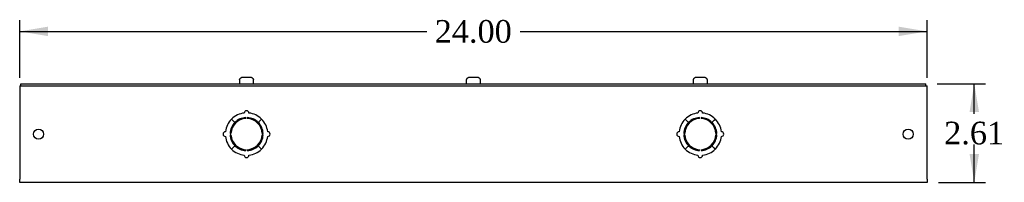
# Model space of a CAD drawing. Header units: inches. Extents: x 0 to 120, y -1 to 80.
# Tile 4 of 6: x 61.49 to 87.53, y 39.17 to 43.48. Entities that reach past the tile are written whole.
import ezdxf
from ezdxf.enums import TextEntityAlignment as Align

# ---------------------------------------------------------------- set-up
doc = ezdxf.new("R2010")
doc.units = ezdxf.units.IN
doc.header["$MEASUREMENT"] = 0
for name, color, linetype in [('COM56307-1', 7, 'Continuous'), ('COM70721-2', 7, 'Continuous'), ('Default', 7, 'Continuous'), ('SCS19515', 7, 'Continuous')]:
    doc.layers.add(name, color=color, linetype=linetype)
doc.styles.add('SEACAD_Times_New_Roman', font='times.ttf')
doc.dimstyles.new('HAMMOND_(STH_-_120x80)', dxfattribs={"dimtxt": 0.6, "dimasz": 0.75, "dimexe": 0.3, "dimexo": 0.3, "dimgap": 0.15, "dimtad": 0, "dimtih": 1, "dimtoh": 1, "dimzin": 0, "dimdsep": 46, "dimtxsty": 'SEACAD_Times_New_Roman', "dimblk1": '_SE_FILLED', "dimblk2": '_SE_FILLED', "dimsah": 1, "dimcen": 0.3, "dimadec": 0, "dimazin": 0, "dimtfac": 0.8, "dimtofl": 0, "dimtmove": 1, "dimatfit": 3, "dimfxl": 1, "dimtolj": 1, "dimtzin": 0, "dimarcsym": 0})

# ---------------------------------------------------------------- blocks, each defined once
blk = doc.blocks.new('SE3')
at = {"layer": 'COM56307-1', "color": 7, "linetype": 'Continuous'}
for p, q in [((61.523, 41.78), (85.461, 41.78)), ((61.523, 41.723), (61.523, 41.78)), ((61.523, 41.723), (85.461, 41.723)), ((85.461, 41.723), (85.461, 41.78))]:
    blk.add_line(p, q, dxfattribs=at)
at = {"layer": 'COM70721-2', "color": 7, "linetype": 'Continuous'}
for p, q in [((61.492, 41.723), (61.523, 41.723)), ((61.492, 41.723), (61.492, 41.637)), ((85.461, 41.723), (85.492, 41.723)), ((85.492, 41.637), (85.492, 41.723)), ((61.492, 41.637), (61.492, 39.252)), ((85.492, 39.252), (85.492, 41.637)), ((67.092, 40.84), (67.181, 40.752)), ((67.184, 40.755), (67.096, 40.844)), ((67.472, 40.856), (67.472, 40.881)), ((67.512, 40.881), (67.512, 40.856)), ((67.888, 40.844), (67.8, 40.755)), ((67.802, 40.752), (67.891, 40.84)), ((79.092, 40.84), (79.181, 40.752)), ((79.184, 40.755), (79.096, 40.844)), ((79.472, 40.856), (79.472, 40.881)), ((79.512, 40.881), (79.512, 40.856)), ((79.888, 40.844), (79.8, 40.755)), ((79.802, 40.752), (79.891, 40.84)), ((67.055, 40.464), (67.08, 40.464)), ((67.08, 40.424), (67.055, 40.424)), ((67.904, 40.464), (67.929, 40.464)), ((67.929, 40.424), (67.904, 40.424)), ((79.055, 40.464), (79.08, 40.464)), ((79.08, 40.424), (79.055, 40.424)), ((79.904, 40.464), (79.929, 40.464)), ((79.929, 40.424), (79.904, 40.424)), ((67.181, 40.136), (67.092, 40.048)), ((67.096, 40.045), (67.184, 40.134)), ((67.8, 40.134), (67.888, 40.045)), ((67.891, 40.048), (67.802, 40.136)), ((79.181, 40.136), (79.092, 40.048)), ((79.096, 40.045), (79.184, 40.134)), ((79.8, 40.134), (79.888, 40.045)), ((79.891, 40.048), (79.802, 40.136)), ((67.472, 40.007), (67.472, 40.032)), ((67.512, 40.032), (67.512, 40.007)), ((79.472, 40.007), (79.472, 40.032)), ((79.512, 40.032), (79.512, 40.007)), ((61.492, 39.166), (61.492, 39.252)), ((85.492, 39.166), (61.492, 39.166)), ((85.492, 39.252), (85.492, 39.166))]:
    blk.add_line(p, q, dxfattribs=at)
for centre in [(61.992, 40.444), (84.992, 40.444)]:
    blk.add_circle(centre, 0.133, dxfattribs=at)
for centre, radius, start, end in [((67.492, 40.444), 0.563, 96.3794, 134.75), ((67.492, 41.003), 0.0625, 0, 180), ((67.492, 40.444), 0.562, 45.25, 83.6206), ((79.492, 40.444), 0.563, 96.3794, 134.75), ((79.492, 41.003), 0.0625, 0, 180), ((79.492, 40.444), 0.562, 45.25, 83.6206), ((67.492, 40.444), 0.562, 135.25, 173.6206), ((67.492, 40.444), 0.438, 135.25, 177.3799), ((67.492, 40.444), 0.413, 92.7791, 177.2209), ((67.492, 40.444), 0.438, 92.6201, 134.75), ((67.492, 40.444), 0.438, 45.25, 87.3799), ((67.492, 40.444), 0.413, 2.7791, 87.2209), ((67.492, 40.444), 0.438, 2.6201, 44.75), ((67.492, 40.444), 0.562, 6.3794, 44.75), ((79.492, 40.444), 0.563, 135.25, 173.6206), ((79.492, 40.444), 0.438, 135.25, 177.3799), ((79.492, 40.444), 0.413, 92.7791, 177.2209), ((79.492, 40.444), 0.438, 92.6201, 134.75), ((79.492, 40.444), 0.438, 45.25, 87.3799), ((79.492, 40.444), 0.413, 2.7791, 87.2209), ((79.492, 40.444), 0.438, 2.6201, 44.75), ((79.492, 40.444), 0.562, 6.3794, 44.75), ((66.933, 40.444), 0.0625, 90, 270), ((67.492, 40.444), 0.563, 186.3794, 224.75), ((67.492, 40.444), 0.438, 182.6201, 224.75), ((67.492, 40.444), 0.413, 182.7791, 267.2209), ((67.492, 40.444), 0.413, 272.7791, 357.2209), ((67.492, 40.444), 0.438, 315.25, 357.3799), ((67.492, 40.444), 0.562, 315.25, 353.6206), ((68.051, 40.444), 0.0625, 270, 90), ((78.933, 40.444), 0.0625, 90, 270), ((79.492, 40.444), 0.563, 186.3794, 224.75), ((79.492, 40.444), 0.438, 182.6201, 224.75), ((79.492, 40.444), 0.413, 182.7791, 267.2209), ((79.492, 40.444), 0.413, 272.7791, 357.2209), ((79.492, 40.444), 0.438, 315.25, 357.3799), ((79.492, 40.444), 0.562, 315.25, 353.6206), ((80.051, 40.444), 0.0625, 270, 90), ((67.492, 40.444), 0.438, 225.25, 267.3799), ((67.492, 40.444), 0.438, 272.6201, 314.75), ((79.492, 40.444), 0.438, 225.25, 267.3799), ((79.492, 40.444), 0.438, 272.6201, 314.75), ((67.492, 40.444), 0.562, 225.25, 263.6206), ((67.492, 39.885), 0.0625, 180, 0), ((67.492, 40.444), 0.562, 276.3794, 314.75), ((79.492, 40.444), 0.563, 225.25, 263.6206), ((79.492, 39.885), 0.0625, 180, 0), ((79.492, 40.444), 0.562, 276.3794, 314.75)]:
    blk.add_arc(centre, radius, start, end, dxfattribs=at)
at = {"layer": 'SCS19515', "color": 7, "linetype": 'Continuous'}
for p, q in [((67.399, 41.955), (67.584, 41.955)), ((73.399, 41.955), (73.585, 41.955)), ((79.399, 41.955), (79.585, 41.955)), ((67.304, 41.865), (67.304, 41.805)), ((67.308, 41.88), (67.305, 41.88)), ((67.675, 41.88), (67.678, 41.88)), ((67.679, 41.805), (67.679, 41.865)), ((73.304, 41.865), (73.304, 41.805)), ((73.306, 41.88), (73.308, 41.88)), ((73.676, 41.88), (73.678, 41.88)), ((73.679, 41.805), (73.679, 41.865)), ((79.305, 41.865), (79.305, 41.805)), ((79.308, 41.88), (79.306, 41.88)), ((79.676, 41.88), (79.678, 41.88)), ((79.68, 41.805), (79.68, 41.865))]:
    blk.add_line(p, q, dxfattribs=at)
for centre, radius, start, end in [((67.394, 41.865), 0.09, 170.4059, 180), ((67.329, 41.805), 0.025, 180, 270), ((67.654, 41.805), 0.025, 270, 0), ((67.589, 41.865), 0.09, 0, 9.5941), ((73.394, 41.865), 0.09, 170.4059, 180), ((73.329, 41.805), 0.025, 180, 270), ((73.654, 41.805), 0.025, 270, 0), ((73.589, 41.865), 0.09, 0, 9.5941), ((79.395, 41.865), 0.09, 170.4059, 180), ((79.33, 41.805), 0.025, 180, 270), ((79.655, 41.805), 0.025, 270, 0), ((79.59, 41.865), 0.09, 0, 9.5941)]:
    blk.add_arc(centre, radius, start, end, dxfattribs=at)
for points in [[(67.308, 41.88), (67.309, 41.885), (67.31, 41.89), (67.314, 41.9), (67.316, 41.905), (67.321, 41.914), (67.325, 41.919), (67.331, 41.927), (67.335, 41.931), (67.344, 41.937), (67.348, 41.94), (67.357, 41.946), (67.362, 41.948), (67.372, 41.951), (67.378, 41.953), (67.388, 41.954), (67.393, 41.955), (67.399, 41.955)], [(67.584, 41.955), (67.59, 41.955), (67.595, 41.954), (67.606, 41.953), (67.611, 41.951), (67.621, 41.948), (67.626, 41.946), (67.635, 41.94), (67.64, 41.937), (67.648, 41.931), (67.652, 41.927), (67.659, 41.919), (67.662, 41.914), (67.667, 41.905), (67.669, 41.9), (67.673, 41.89), (67.674, 41.885), (67.675, 41.88)], [(73.308, 41.88), (73.309, 41.885), (73.31, 41.89), (73.314, 41.9), (73.316, 41.905), (73.322, 41.914), (73.325, 41.919), (73.332, 41.927), (73.336, 41.931), (73.344, 41.937), (73.348, 41.94), (73.358, 41.946), (73.362, 41.948), (73.373, 41.951), (73.378, 41.953), (73.388, 41.954), (73.394, 41.955), (73.399, 41.955)], [(73.585, 41.955), (73.59, 41.955), (73.595, 41.954), (73.606, 41.953), (73.611, 41.951), (73.621, 41.948), (73.626, 41.946), (73.635, 41.94), (73.64, 41.937), (73.648, 41.931), (73.652, 41.927), (73.659, 41.919), (73.662, 41.914), (73.667, 41.905), (73.67, 41.9), (73.673, 41.89), (73.675, 41.885), (73.676, 41.88)], [(79.308, 41.88), (79.309, 41.885), (79.311, 41.89), (79.314, 41.9), (79.316, 41.905), (79.322, 41.914), (79.325, 41.919), (79.332, 41.927), (79.336, 41.931), (79.344, 41.937), (79.349, 41.94), (79.358, 41.946), (79.363, 41.948), (79.373, 41.951), (79.378, 41.953), (79.389, 41.954), (79.394, 41.955), (79.399, 41.955)], [(79.585, 41.955), (79.59, 41.955), (79.596, 41.954), (79.606, 41.953), (79.611, 41.951), (79.621, 41.948), (79.626, 41.946), (79.636, 41.94), (79.64, 41.937), (79.648, 41.931), (79.652, 41.927), (79.659, 41.919), (79.662, 41.914), (79.668, 41.905), (79.67, 41.9), (79.674, 41.89), (79.675, 41.885), (79.676, 41.88)]]:
    blk.add_open_spline(points, degree=3, knots=[0, 0, 0, 0, 0.125, 0.125, 0.25, 0.25, 0.375, 0.375, 0.5, 0.5, 0.625, 0.625, 0.75, 0.75, 0.875, 0.875, 1, 1, 1, 1], dxfattribs=at)
blk = doc.blocks.new('DMBLK517')
at = {"layer": 'Default', "linetype": 'Continuous', "transparency": 16777216}
for points in [[(62.242, 43.292), (61.492, 43.167), (62.242, 43.042)], [(84.742, 43.292), (84.742, 43.042), (85.492, 43.167)]]:
    blk.add_hatch(color=7, dxfattribs=at).paths.add_polyline_path(points)
at = {"layer": 'Default', "color": 7, "linetype": 'Continuous', "transparency": 16777216}
for p, q in [((61.492, 41.937), (61.492, 43.467)), ((85.492, 41.937), (85.492, 43.467)), ((61.492, 43.167), (72.258, 43.167)), ((74.725, 43.167), (85.492, 43.167))]:
    blk.add_line(p, q, dxfattribs=at)
at = {"layer": 'Default', "color": 7, "linetype": 'Continuous', "transparency": 16777216, "style": 'SEACAD_Times_New_Roman'}
blk.add_text('24.00', height=0.6, dxfattribs=at).set_placement((72.468, 43.467), align=Align.TOP_LEFT)
blk = doc.blocks.new('_SE_FILLED')
at = {"color": 0}
blk.add_line((0, 0), (-1, 0), dxfattribs=at)
blk.add_solid([(0, 0), (-1, -0.1665), (-1, 0.1665), (0, 0)], dxfattribs=at)
blk = doc.blocks.new('DMBLK518')
at = {"layer": 'Default', "linetype": 'Continuous', "transparency": 16777216}
for points in [[(86.864, 41.03), (86.739, 41.78), (86.614, 41.03)], [(86.864, 39.916), (86.614, 39.916), (86.739, 39.166)]]:
    blk.add_hatch(color=7, dxfattribs=at).paths.add_polyline_path(points)
at = {"layer": 'Default', "color": 7, "linetype": 'Continuous', "transparency": 16777216}
for p, q in [((85.761, 41.78), (87.039, 41.78)), ((86.739, 40.983), (86.739, 41.78)), ((86.739, 39.166), (86.739, 40.173)), ((85.792, 39.166), (87.039, 39.166))]:
    blk.add_line(p, q, dxfattribs=at)
at = {"layer": 'Default', "color": 7, "linetype": 'Continuous', "transparency": 16777216, "style": 'SEACAD_Times_New_Roman'}
blk.add_text('2.61', height=0.6, dxfattribs=at).set_placement((85.943, 40.773), align=Align.TOP_LEFT)

msp = doc.modelspace()

# ---------------------------------------------------------------- block references
at = {"layer": 'Default'}
msp.add_blockref('SE3', (0, 0), dxfattribs=at)

# ---------------------------------------------------------------- dimensions: what is measured, and where the dimension line sits
at = {"layer": 'Default', "color": 7, "linetype": 'Continuous'}
for base, p1, p2, angle, picture, middle, dimtype in [((61.492, 43.167), (61.492, 41.637), (85.492, 41.637), 0, 'DMBLK517', (73.492, 43.167), 161), ((86.739, 41.78), (85.492, 39.166), (85.461, 41.78), 90, 'DMBLK518', (86.739, 40.473), 160)]:
    dim = msp.add_linear_dim(base=base, p1=p1, p2=p2, angle=angle, text='\\A1;<>', dimstyle='HAMMOND_(STH_-_120x80)', override={"dimtmove": 0}, dxfattribs=at)
    dim.commit()
    dim.dimension.update_dxf_attribs({"geometry": picture, "text_midpoint": middle, "dimtype": dimtype})

doc.saveas('drawing.dxf')
